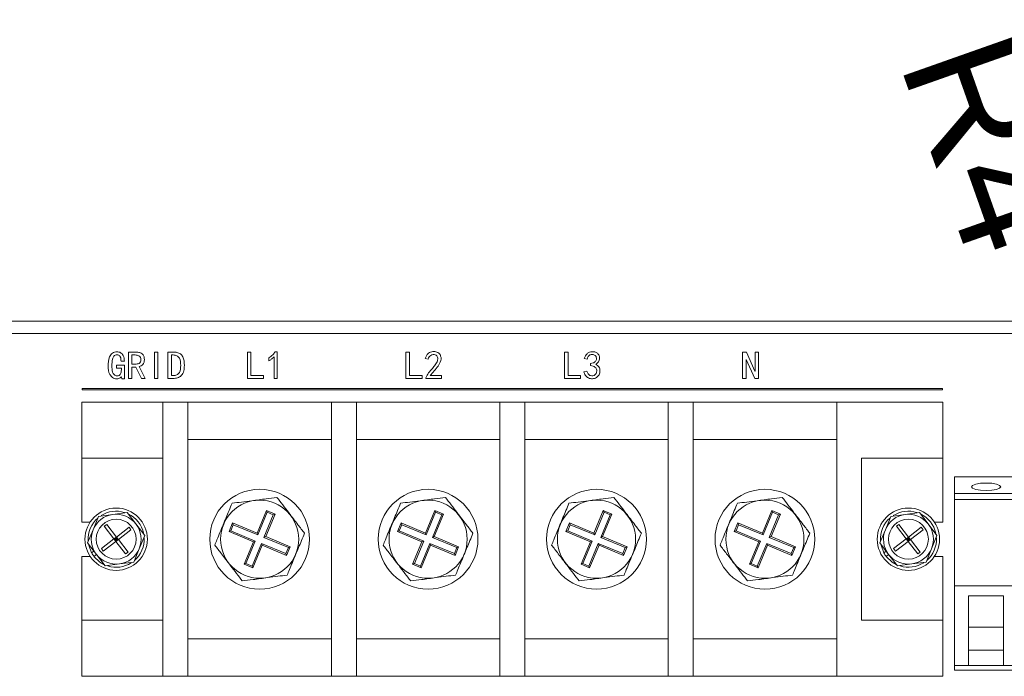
# Model space of a CAD drawing. Header units: millimetres. Extents: x 4621 to 5210, y 333 to 1535.
# Tile 22 of 26: x 4970 to 5128, y 553 to 658. Entities that reach past the tile are written whole.
import ezdxf

# ---------------------------------------------------------------- set-up
doc = ezdxf.new("R2010")
doc.units = ezdxf.units.MM
doc.header["$PDSIZE"] = -1
doc.dimstyles.new('ISO-25', dxfattribs={"dimtxt": 2.5, "dimasz": 2.5, "dimexe": 1.25, "dimexo": 0.625, "dimtad": 1, "dimtxsty": 'Standard', "dimcen": 2.5, "dimadec": 0, "dimazin": 0, "dimtfac": 1, "dimtmove": 0, "dimatfit": 3, "dimfxl": 0, "dimarcsym": 0})

# ---------------------------------------------------------------- blocks, each defined once
blk = doc.blocks.new('*D107')
at = {"color": 4, "lineweight": -2, "transparency": 16777216}
for p, q in [((5133.57, 617.99), (5140.24, 599.13)), ((5148.24, 576.5), (5146.9, 580.27))]:
    blk.add_line(p, q, dxfattribs=at)
at = {"color": 4, "transparency": 16777216}
blk.add_solid([(5143.38, 600.24), (5137.09, 598.02), (5146.9, 580.27)], dxfattribs=at)
at = {"layer": 'Defpoints', "color": 0, "transparency": 16777216}
for p in [(5146.9, 580.27), (5148.24, 576.5)]:
    blk.add_point(p, dxfattribs=at)
at = {"color": 4, "transparency": 16777216, "insert": (5126.35, 638.41), "char_height": 20, "attachment_point": 5, "rotation": 289.4705}
blk.add_mtext('R4', dxfattribs=at)

msp = doc.modelspace()

# ---------------------------------------------------------------- linework, layer by layer
at = {"color": 0, "linetype": 'ByBlock', "lineweight": 5}
for p, q in [((4697.24, 609.75), (5133.24, 609.75)), ((5133.24, 607.75), (4697.24, 607.75)), ((4987.69, 604.77), (4988.93, 604.77)), ((4987.69, 600.53), (4987.69, 604.77)), ((4991.86, 604.77), (4992.43, 604.77)), ((4991.86, 600.53), (4991.86, 604.77)), ((4992.43, 604.77), (4992.43, 600.53)), ((4994.04, 604.77), (4994.89, 604.77)), ((4994.04, 600.53), (4994.04, 604.77)), ((5006.77, 600.53), (5006.77, 604.77)), ((5006.77, 604.77), (5007.35, 604.77)), ((5007.35, 604.77), (5007.35, 601)), ((5011.24, 604.82), (5011.54, 604.82)), ((5011.54, 604.82), (5011.54, 600.55)), ((5032.19, 604.77), (5032.76, 604.77)), ((5032.19, 600.53), (5032.19, 604.77)), ((5032.76, 604.77), (5032.76, 601)), ((5057.61, 600.53), (5057.61, 604.77)), ((5057.61, 604.77), (5058.18, 604.77)), ((5058.18, 604.77), (5058.18, 601)), ((5086.15, 604.77), (5086.77, 604.77)), ((5086.15, 600.53), (5086.15, 604.77)), ((5086.77, 604.77), (5088.14, 601.69)), ((5088.16, 601.69), (5088.16, 604.77)), ((5088.16, 604.77), (5088.73, 604.77)), ((5088.73, 604.77), (5088.73, 600.53)), ((4987.07, 603.31), (4986.52, 603.31)), ((4988.8, 604.3), (4988.26, 604.3)), ((4988.26, 604.3), (4988.26, 602.83)), ((4994.89, 604.3), (4994.61, 604.3)), ((4994.61, 604.3), (4994.61, 601)), ((5010.22, 603.36), (5010.22, 603.83)), ((5011.04, 600.55), (5011.04, 603.98)), ((5035.74, 603.65), (5035.27, 603.73)), ((5061.23, 603.65), (5060.78, 603.73)), ((5086.72, 603.6), (5086.72, 600.53)), ((5086.75, 603.6), (5086.72, 603.6)), ((5088.11, 600.53), (5086.75, 603.6)), ((4985.8, 602.19), (4985.8, 602.66)), ((4985.8, 602.66), (4987.07, 602.66)), ((4986.57, 602.19), (4985.8, 602.19)), ((4986.57, 601.92), (4986.57, 602.19)), ((4987.07, 602.66), (4987.07, 600.48)), ((4988.26, 602.83), (4988.95, 602.83)), ((4988.9, 602.36), (4988.26, 602.36)), ((4988.26, 602.36), (4988.26, 600.53)), ((4989.8, 600.53), (4988.9, 602.36)), ((4989.45, 602.44), (4990.39, 600.53)), ((5060.73, 601.62), (5061.18, 601.69)), ((5061.75, 602.61), (5061.75, 602.93)), ((5088.14, 601.69), (5088.16, 601.69)), ((4986.64, 600.48), (4986.57, 600.82)), ((4987.07, 600.48), (4986.64, 600.48)), ((4988.26, 600.53), (4987.69, 600.53)), ((4990.39, 600.53), (4989.8, 600.53)), ((4992.43, 600.53), (4991.86, 600.53)), ((4994.89, 600.53), (4994.04, 600.53)), ((4994.61, 601), (4994.89, 601)), ((5009.36, 600.53), (5006.77, 600.53)), ((5007.35, 601), (5009.36, 601)), ((5009.36, 601), (5009.36, 600.53)), ((5011.54, 600.55), (5011.04, 600.55)), ((5034.77, 600.53), (5032.19, 600.53)), ((5032.76, 601), (5034.77, 601)), ((5034.77, 601), (5034.77, 600.53)), ((5035.37, 600.55), (5035.37, 600.65)), ((5037.87, 600.55), (5035.37, 600.55)), ((5036.09, 601), (5037.87, 601)), ((5037.87, 601), (5037.87, 600.55)), ((5060.19, 600.53), (5057.61, 600.53)), ((5058.18, 601), (5060.19, 601)), ((5060.19, 601), (5060.19, 600.53)), ((5086.72, 600.53), (5086.15, 600.53)), ((5088.73, 600.53), (5088.11, 600.53)), ((4980.29, 598.92), (4980.29, 598.72)), ((5118.22, 598.92), (4980.29, 598.92)), ((4980.29, 598.72), (5118.22, 598.72)), ((5118.22, 598.72), (5118.22, 598.92)), ((4980.24, 587.75), (4980.24, 596.75)), ((4980.24, 596.75), (4997.24, 596.75)), ((4993.24, 552.75), (4993.24, 596.75)), ((4997.24, 596.75), (4993.24, 596.75)), ((4997.24, 552.75), (4997.24, 596.75)), ((4997.24, 596.75), (5020.24, 596.75)), ((5020.24, 552.75), (5020.24, 596.75)), ((5024.24, 596.75), (5020.24, 596.75)), ((5024.24, 552.75), (5024.24, 596.75)), ((5024.24, 596.75), (5047.24, 596.75)), ((5051.24, 596.75), (5047.24, 596.75)), ((5047.24, 552.75), (5047.24, 596.75)), ((5051.24, 552.75), (5051.24, 596.75)), ((5051.24, 596.75), (5074.24, 596.75)), ((5074.24, 552.75), (5074.24, 596.75)), ((5078.24, 596.75), (5074.24, 596.75)), ((5078.24, 552.75), (5078.24, 596.75)), ((5078.24, 596.75), (5101.24, 596.75)), ((5118.24, 596.75), (5101.24, 596.75)), ((5101.24, 552.75), (5101.24, 596.75)), ((5118.24, 596.75), (5118.24, 587.75)), ((5020.24, 590.75), (4997.24, 590.75)), ((5047.24, 590.75), (5024.24, 590.75)), ((5074.24, 590.75), (5051.24, 590.75)), ((5101.24, 590.75), (5078.24, 590.75)), ((4993.24, 587.75), (4980.24, 587.75)), ((4980.24, 577.5), (4980.24, 587.75)), ((4993.24, 587.75), (4993.24, 561.75)), ((5118.24, 587.75), (5105.24, 587.75)), ((5105.24, 561.75), (5105.24, 587.75)), ((5118.24, 587.75), (5118.24, 577.5)), ((5130.24, 584.75), (5120.14, 584.75)), ((5120.14, 584.75), (5120.14, 582.08)), ((5120.14, 582.08), (5130.24, 582.08)), ((5120.14, 581.12), (5120.14, 582.08)), ((5120.14, 581.12), (5120.14, 567.25)), ((5130.24, 581.12), (5120.14, 581.12)), ((5009.83, 579.35), (5008.33, 575.73)), ((5009.95, 579.07), (5009.83, 579.35)), ((5011.22, 578.78), (5009.83, 579.35)), ((5036.83, 579.35), (5035.33, 575.73)), ((5038.22, 578.78), (5036.83, 579.35)), ((5036.95, 579.07), (5036.83, 579.35)), ((5063.83, 579.35), (5062.33, 575.73)), ((5065.22, 578.78), (5063.83, 579.35)), ((5063.95, 579.07), (5063.83, 579.35)), ((5090.83, 579.35), (5089.33, 575.73)), ((5090.95, 579.07), (5090.83, 579.35)), ((5092.22, 578.78), (5090.83, 579.35)), ((4982.04, 576.27), (4982.92, 578.41)), ((4982.92, 578.41), (4985.21, 578.72)), ((4985.21, 578.72), (4987.5, 579.02)), ((4987.5, 579.02), (4988.91, 577.19)), ((5009.95, 579.07), (5008.45, 575.45)), ((5009.43, 575.04), (5010.93, 578.66)), ((5009.72, 575.16), (5011.22, 578.78)), ((5010.93, 578.66), (5009.95, 579.07)), ((5010.93, 578.66), (5011.22, 578.78)), ((5036.95, 579.07), (5035.45, 575.45)), ((5036.43, 575.04), (5037.93, 578.66)), ((5036.72, 575.16), (5038.22, 578.78)), ((5037.93, 578.66), (5036.95, 579.07)), ((5037.93, 578.66), (5038.22, 578.78)), ((5063.95, 579.07), (5062.45, 575.45)), ((5063.43, 575.04), (5064.93, 578.66)), ((5063.72, 575.16), (5065.22, 578.78)), ((5064.93, 578.66), (5063.95, 579.07)), ((5064.93, 578.66), (5065.22, 578.78)), ((5090.95, 579.07), (5089.45, 575.45)), ((5090.43, 575.04), (5091.93, 578.66)), ((5090.72, 575.16), (5092.22, 578.78)), ((5091.93, 578.66), (5090.95, 579.07)), ((5091.93, 578.66), (5092.22, 578.78)), ((5109.04, 576.27), (5109.92, 578.41)), ((5109.92, 578.41), (5112.21, 578.72)), ((5112.21, 578.72), (5114.5, 579.02)), ((5114.5, 579.02), (5115.91, 577.19)), ((4981.56, 577.5), (4980.24, 577.5)), ((4981.16, 574.14), (4982.04, 576.27)), ((4983.83, 576.82), (4984.23, 577.12)), ((4985.39, 574.8), (4983.83, 576.82)), ((4984.23, 577.12), (4985.78, 575.1)), ((4985.78, 575.1), (4987.8, 576.66)), ((4988.11, 576.26), (4986.09, 574.71)), ((4987.8, 576.66), (4988.11, 576.26)), ((4988.91, 577.19), (4990.32, 575.36)), ((5004.41, 577.36), (5003.83, 575.97)), ((5004.52, 577.07), (5004.12, 576.09)), ((5004.52, 577.07), (5004.41, 577.36)), ((5008.33, 575.73), (5004.41, 577.36)), ((5008.45, 575.45), (5004.52, 577.07)), ((5031.41, 577.36), (5030.83, 575.97)), ((5031.52, 577.07), (5031.12, 576.09)), ((5035.33, 575.73), (5031.41, 577.36)), ((5031.52, 577.07), (5031.41, 577.36)), ((5035.45, 575.45), (5031.52, 577.07)), ((5058.41, 577.36), (5057.83, 575.97)), ((5058.52, 577.07), (5058.12, 576.09)), ((5062.33, 575.73), (5058.41, 577.36)), ((5058.52, 577.07), (5058.41, 577.36)), ((5062.45, 575.45), (5058.52, 577.07)), ((5085.41, 577.36), (5084.83, 575.97)), ((5085.52, 577.07), (5085.12, 576.09)), ((5085.52, 577.07), (5085.41, 577.36)), ((5089.33, 575.73), (5085.41, 577.36)), ((5089.45, 575.45), (5085.52, 577.07)), ((5108.16, 574.14), (5109.04, 576.27)), ((5110.83, 576.82), (5111.23, 577.12)), ((5112.39, 574.8), (5110.83, 576.82)), ((5111.23, 577.12), (5112.78, 575.1)), ((5112.78, 575.1), (5114.8, 576.66)), ((5115.11, 576.26), (5113.09, 574.71)), ((5114.8, 576.66), (5115.11, 576.26)), ((5115.91, 577.19), (5117.32, 575.36)), ((5118.24, 577.5), (5116.91, 577.5)), ((4983.37, 573.24), (4985.39, 574.8)), ((4985.78, 575.1), (4985.39, 574.8)), ((4985.39, 574.8), (4985.69, 574.4)), ((4985.39, 574.8), (4985.74, 574.75)), ((4985.54, 574.6), (4985.74, 574.75)), ((4985.74, 574.75), (4985.58, 574.95)), ((4985.74, 574.75), (4985.69, 574.4)), ((4985.69, 574.4), (4986.09, 574.71)), ((4985.74, 574.75), (4985.78, 575.1)), ((4985.74, 574.75), (4985.94, 574.9)), ((4985.89, 574.55), (4985.74, 574.75)), ((4985.74, 574.75), (4986.09, 574.71)), ((4986.09, 574.71), (4985.78, 575.1)), ((4986.09, 574.71), (4987.64, 572.69)), ((4990.32, 575.36), (4989.44, 573.23)), ((5004.12, 576.09), (5003.83, 575.97)), ((5003.83, 575.97), (5007.76, 574.35)), ((5004.12, 576.09), (5008.04, 574.46)), ((5008.45, 575.45), (5008.33, 575.73)), ((5009.43, 575.04), (5009.72, 575.16)), ((5013.36, 573.41), (5009.43, 575.04)), ((5013.64, 573.53), (5009.72, 575.16)), ((5031.12, 576.09), (5030.83, 575.97)), ((5030.83, 575.97), (5034.76, 574.35)), ((5031.12, 576.09), (5035.04, 574.46)), ((5035.45, 575.45), (5035.33, 575.73)), ((5036.43, 575.04), (5036.72, 575.16)), ((5040.36, 573.41), (5036.43, 575.04)), ((5040.64, 573.53), (5036.72, 575.16)), ((5058.12, 576.09), (5057.83, 575.97)), ((5057.83, 575.97), (5061.76, 574.35)), ((5058.12, 576.09), (5062.04, 574.46)), ((5062.45, 575.45), (5062.33, 575.73)), ((5063.43, 575.04), (5063.72, 575.16)), ((5067.36, 573.41), (5063.43, 575.04)), ((5067.64, 573.53), (5063.72, 575.16)), ((5085.12, 576.09), (5084.83, 575.97)), ((5084.83, 575.97), (5088.76, 574.35)), ((5085.12, 576.09), (5089.04, 574.46)), ((5089.45, 575.45), (5089.33, 575.73)), ((5090.43, 575.04), (5090.72, 575.16)), ((5094.36, 573.41), (5090.43, 575.04)), ((5094.64, 573.53), (5090.72, 575.16)), ((5110.37, 573.24), (5112.39, 574.8)), ((5112.78, 575.1), (5112.39, 574.8)), ((5112.39, 574.8), (5112.69, 574.4)), ((5112.39, 574.8), (5112.74, 574.75)), ((5112.54, 574.6), (5112.74, 574.75)), ((5112.74, 574.75), (5112.58, 574.95)), ((5112.74, 574.75), (5112.69, 574.4)), ((5112.69, 574.4), (5113.09, 574.71)), ((5112.74, 574.75), (5112.78, 575.1)), ((5112.74, 574.75), (5112.94, 574.9)), ((5112.89, 574.55), (5112.74, 574.75)), ((5112.74, 574.75), (5113.09, 574.71)), ((5113.09, 574.71), (5112.78, 575.1)), ((5113.09, 574.71), (5114.64, 572.69)), ((5117.32, 575.36), (5116.44, 573.23)), ((4982.57, 572.31), (4981.16, 574.14)), ((4981.35, 573.77), (4981.81, 572.55)), ((4983.67, 572.84), (4983.37, 573.24)), ((4985.69, 574.4), (4983.67, 572.84)), ((4987.25, 572.38), (4985.69, 574.4)), ((4989.44, 573.23), (4988.56, 571.09)), ((5007.76, 574.35), (5006.26, 570.72)), ((5008.04, 574.46), (5006.54, 570.84)), ((5007.52, 570.44), (5009.02, 574.06)), ((5007.64, 570.15), (5009.14, 573.77)), ((5008.04, 574.46), (5007.76, 574.35)), ((5009.02, 574.06), (5009.14, 573.77)), ((5009.02, 574.06), (5012.95, 572.43)), ((5009.14, 573.77), (5013.07, 572.14)), ((5012.95, 572.43), (5013.36, 573.41)), ((5013.07, 572.14), (5013.64, 573.53)), ((5013.36, 573.41), (5013.64, 573.53)), ((5034.76, 574.35), (5033.26, 570.72)), ((5035.04, 574.46), (5033.54, 570.84)), ((5034.52, 570.44), (5036.02, 574.06)), ((5034.64, 570.15), (5036.14, 573.77)), ((5035.04, 574.46), (5034.76, 574.35)), ((5036.02, 574.06), (5036.14, 573.77)), ((5036.02, 574.06), (5039.95, 572.43)), ((5036.14, 573.77), (5040.07, 572.14)), ((5039.95, 572.43), (5040.36, 573.41)), ((5040.07, 572.14), (5040.64, 573.53)), ((5040.36, 573.41), (5040.64, 573.53)), ((5061.76, 574.35), (5060.26, 570.72)), ((5062.04, 574.46), (5060.54, 570.84)), ((5061.52, 570.44), (5063.02, 574.06)), ((5061.64, 570.15), (5063.14, 573.77)), ((5062.04, 574.46), (5061.76, 574.35)), ((5063.02, 574.06), (5063.14, 573.77)), ((5063.02, 574.06), (5066.95, 572.43)), ((5063.14, 573.77), (5067.07, 572.14)), ((5066.95, 572.43), (5067.36, 573.41)), ((5067.07, 572.14), (5067.64, 573.53)), ((5067.36, 573.41), (5067.64, 573.53)), ((5088.76, 574.35), (5087.26, 570.72)), ((5089.04, 574.46), (5087.54, 570.84)), ((5088.52, 570.44), (5090.02, 574.06)), ((5088.64, 570.15), (5090.14, 573.77)), ((5089.04, 574.46), (5088.76, 574.35)), ((5090.02, 574.06), (5090.14, 573.77)), ((5090.02, 574.06), (5093.95, 572.43)), ((5090.14, 573.77), (5094.07, 572.14)), ((5093.95, 572.43), (5094.36, 573.41)), ((5094.07, 572.14), (5094.64, 573.53)), ((5094.36, 573.41), (5094.64, 573.53)), ((5109.57, 572.31), (5108.16, 574.14)), ((5108.35, 573.77), (5108.81, 572.55)), ((5110.67, 572.84), (5110.37, 573.24)), ((5112.69, 574.4), (5110.67, 572.84)), ((5114.25, 572.38), (5112.69, 574.4)), ((5116.44, 573.23), (5115.56, 571.09)), ((4980.24, 572), (4981.56, 572)), ((4980.24, 561.75), (4980.24, 572)), ((4981.81, 572.55), (4982.17, 572.82)), ((4982.57, 572.31), (4982.17, 572)), ((4983.98, 570.48), (4982.57, 572.31)), ((4987.64, 572.69), (4987.25, 572.38)), ((5012.95, 572.43), (5013.07, 572.14)), ((5039.95, 572.43), (5040.07, 572.14)), ((5066.95, 572.43), (5067.07, 572.14)), ((5093.95, 572.43), (5094.07, 572.14)), ((5108.81, 572.55), (5109.17, 572.82)), ((5109.57, 572.31), (5109.17, 572)), ((5110.98, 570.48), (5109.57, 572.31)), ((5114.64, 572.69), (5114.25, 572.38)), ((5116.91, 572), (5118.24, 572)), ((5118.24, 572), (5118.24, 561.75)), ((4986.27, 570.79), (4983.98, 570.48)), ((4988.56, 571.09), (4986.27, 570.79)), ((5006.54, 570.84), (5006.26, 570.72)), ((5006.26, 570.72), (5007.64, 570.15)), ((5006.54, 570.84), (5007.52, 570.44)), ((5007.52, 570.44), (5007.64, 570.15)), ((5033.54, 570.84), (5033.26, 570.72)), ((5033.26, 570.72), (5034.64, 570.15)), ((5033.54, 570.84), (5034.52, 570.44)), ((5034.52, 570.44), (5034.64, 570.15)), ((5060.54, 570.84), (5060.26, 570.72)), ((5060.26, 570.72), (5061.64, 570.15)), ((5060.54, 570.84), (5061.52, 570.44)), ((5061.52, 570.44), (5061.64, 570.15)), ((5087.54, 570.84), (5087.26, 570.72)), ((5087.26, 570.72), (5088.64, 570.15)), ((5087.54, 570.84), (5088.52, 570.44)), ((5088.52, 570.44), (5088.64, 570.15)), ((5113.27, 570.79), (5110.98, 570.48)), ((5115.56, 571.09), (5113.27, 570.79)), ((5120.14, 567.25), (5120.14, 554.49)), ((5130.24, 567.25), (5120.14, 567.25)), ((5122.39, 565.64), (5127.99, 565.64)), ((5122.39, 554.49), (5122.39, 565.64)), ((5127.99, 565.64), (5127.99, 554.49)), ((4980.24, 552.75), (4980.24, 561.75)), ((4980.24, 561.75), (4993.24, 561.75)), ((5105.24, 561.75), (5118.24, 561.75)), ((5118.24, 561.75), (5118.24, 552.75)), ((5122.39, 560.62), (5127.99, 560.62)), ((4997.24, 558.75), (5020.24, 558.75)), ((5024.24, 558.75), (5047.24, 558.75)), ((5051.24, 558.75), (5074.24, 558.75)), ((5078.24, 558.75), (5101.24, 558.75)), ((5122.39, 556.94), (5127.99, 556.94)), ((5120.14, 554.49), (5122.39, 554.49)), ((5120.14, 554.49), (5120.14, 553.75)), ((5127.99, 554.49), (5122.39, 554.49)), ((5127.99, 554.49), (5130.24, 554.49)), ((4980.24, 552.75), (4997.24, 552.75)), ((4997.24, 552.75), (4993.24, 552.75)), ((5020.24, 552.75), (4997.24, 552.75)), ((5024.24, 552.75), (5020.24, 552.75)), ((5047.24, 552.75), (5024.24, 552.75)), ((5051.24, 552.75), (5047.24, 552.75)), ((5074.24, 552.75), (5051.24, 552.75)), ((5078.24, 552.75), (5074.24, 552.75)), ((5101.24, 552.75), (5078.24, 552.75)), ((5118.24, 552.75), (5101.24, 552.75)), ((5120.14, 553.75), (5130.24, 553.75))]:
    msp.add_line(p, q, dxfattribs=at)
at = {"color": 0, "linetype": 'ByBlock', "lineweight": 5, "flags": 128}
for points in [[(5125.19, 583.76), (5126.09, 583.72), (5126.85, 583.59), (5127.36, 583.39), (5127.54, 583.16), (5127.36, 582.92), (5126.85, 582.73), (5126.09, 582.59), (5125.19, 582.55), (5124.29, 582.59), (5123.53, 582.73), (5123.02, 582.92), (5122.84, 583.16), (5123.02, 583.39), (5123.53, 583.59), (5124.29, 583.72), (5125.19, 583.76)], [(4982.17, 572), (4983.12, 571.09), (4983.75, 570.71)], [(5109.17, 572), (5110.12, 571.09), (5110.75, 570.71)]]:
    msp.add_lwpolyline(points, dxfattribs=at)
at = {"color": 0, "linetype": 'ByBlock', "lineweight": 5}
for centre, radius in [((5008.74, 574.75), 8), ((5035.74, 574.75), 8), ((5062.74, 574.75), 8), ((5089.74, 574.75), 8), ((5008.74, 574.75), 6.26), ((5035.74, 574.75), 6.26), ((5062.74, 574.75), 6.26), ((5089.74, 574.75), 6.26), ((4985.74, 574.75), 5), ((5112.74, 574.75), 5), ((4985.74, 574.75), 3.2), ((5112.74, 574.75), 3.2)]:
    msp.add_circle(centre, radius, dxfattribs=at)
for centre, radius, start, end in [((4985.74, 574.75), 4.5, 131.0492, 183.502), ((4985.74, 574.75), 4, 97.6229, 157.6229), ((4985.74, 574.75), 4.5, 72.571, 122.5284), ((4985.74, 574.75), 4, 37.6229, 97.6229), ((4985.74, 574.75), 4.5, 12.1327, 64.718), ((5112.74, 574.75), 4.5, 131.0492, 183.502), ((5112.74, 574.75), 4, 97.6229, 157.6229), ((5112.74, 574.75), 4.5, 72.571, 122.5284), ((5112.74, 574.75), 4, 37.6229, 97.6229), ((5112.74, 574.75), 4.5, 12.1327, 64.718), ((4985.74, 574.75), 4, 157.6229, 217.6229), ((4985.74, 574.75), 4, 337.6229, 37.6229), ((5112.74, 574.75), 4, 157.6229, 217.6229), ((5112.74, 574.75), 4, 337.6229, 37.6229), ((4985.74, 574.75), 4.5, 310.9284, 2.8735), ((5112.74, 574.75), 4.5, 310.9284, 2.8735), ((4985.74, 574.75), 4, 277.6229, 337.6229), ((5112.74, 574.75), 4, 277.6229, 337.6229), ((4985.74, 574.75), 4.5, 209.3178, 217.6229), ((4985.74, 574.75), 4, 217.6229, 277.6229), ((5112.74, 574.75), 4.5, 209.3178, 217.6229), ((5112.74, 574.75), 4, 217.6229, 277.6229), ((4985.74, 574.75), 4.5, 252.7041, 301.9672), ((5112.74, 574.75), 4.5, 252.7041, 302.9402)]:
    msp.add_arc(centre, radius, start, end, dxfattribs=at)
for points, knots in [([(4984.46, 602.51), (4984.48, 603.02), (4984.5, 603.79), (4985.02, 604.55), (4985.47, 604.79), (4985.72, 604.81), (4985.85, 604.82)], [0, 0, 0, 0, 0.500224, 0.749274, 0.874531, 1, 1, 1, 1]), ([(4985.85, 604.82), (4986.06, 604.8), (4986.47, 604.74), (4986.98, 604.15), (4987.03, 603.63), (4987.07, 603.31)], [0, 0, 0, 0, 0.279949, 0.559896, 1, 1, 1, 1]), ([(4988.93, 604.77), (4989.12, 604.76), (4989.5, 604.73), (4990, 604.46), (4990.24, 604.01), (4990.26, 603.71), (4990.27, 603.55)], [0, 0, 0, 0, 0.28075, 0.559909, 0.779261, 1, 1, 1, 1]), ([(4994.89, 604.77), (4995.09, 604.76), (4995.48, 604.74), (4996.06, 604.51), (4996.63, 603.81), (4996.65, 603.12), (4996.67, 602.64)], [0, 0, 0, 0, 0.187599, 0.374481, 0.560816, 1, 1, 1, 1]), ([(5010.22, 603.83), (5010.44, 603.99), (5010.82, 604.27), (5011.11, 604.65), (5011.24, 604.82)], [0, 0, 0, 0, 0.559923, 1, 1, 1, 1]), ([(5035.27, 603.73), (5035.33, 603.88), (5035.45, 604.2), (5035.74, 604.57), (5036.12, 604.79), (5036.38, 604.83), (5036.51, 604.85)], [0, 0, 0, 0, 0.280598, 0.5601559, 0.7800136, 1, 1, 1, 1]), ([(5036.51, 604.85), (5036.73, 604.85), (5037.07, 604.85), (5037.45, 604.62), (5037.7, 604.32), (5037.85, 603.9), (5037.79, 603.23), (5037.16, 602.23), (5036.52, 601.49), (5036.09, 601)], [0, 0, 0, 0, 0.124204, 0.186805, 0.24929, 0.342627, 0.436319, 0.623645, 1, 1, 1, 1]), ([(5060.78, 603.73), (5060.9, 604.01), (5061.07, 604.44), (5061.6, 604.79), (5062.05, 604.85), (5062.5, 604.81), (5062.92, 604.6), (5063.19, 604.22), (5063.27, 603.72), (5063.12, 603.15), (5062.79, 602.91), (5062.62, 602.79)], [0, 0, 0, 0, 0.187542, 0.281228, 0.375343, 0.469431, 0.563251, 0.656773, 0.750573, 0.874912, 1, 1, 1, 1]), ([(4985.85, 604.35), (4985.76, 604.34), (4985.58, 604.32), (4985.29, 604.08), (4985.07, 603.46), (4985.06, 602.92), (4985.06, 602.56)], [0, 0, 0, 0, 0.124775, 0.249399, 0.498488, 1, 1, 1, 1]), ([(4986.52, 603.31), (4986.51, 603.54), (4986.5, 603.84), (4986.32, 604.14), (4986.19, 604.26), (4986.03, 604.34), (4985.91, 604.35), (4985.85, 604.35)], [0, 0, 0, 0, 0.498844, 0.624287, 0.749572, 0.874689, 1, 1, 1, 1]), ([(4989.7, 603.55), (4989.69, 603.68), (4989.66, 603.93), (4989.33, 604.28), (4989, 604.29), (4988.8, 604.3)], [0, 0, 0, 0, 0.280653, 0.559589, 1, 1, 1, 1]), ([(4988.95, 602.83), (4989.06, 602.85), (4989.28, 602.87), (4989.56, 603.03), (4989.69, 603.3), (4989.69, 603.47), (4989.7, 603.55)], [0, 0, 0, 0, 0.280454, 0.559624, 0.779189, 1, 1, 1, 1]), ([(4990.27, 603.55), (4990.26, 603.41), (4990.25, 603.13), (4990.04, 602.78), (4989.76, 602.54), (4989.55, 602.47), (4989.45, 602.44)], [0, 0, 0, 0, 0.28037, 0.559216, 0.779715, 1, 1, 1, 1]), ([(4996.08, 602.64), (4996.07, 603.04), (4996.06, 603.55), (4995.71, 604.03), (4995.38, 604.26), (4995.08, 604.28), (4994.89, 604.3)], [0, 0, 0, 0, 0.499241, 0.624711, 0.750195, 1, 1, 1, 1]), ([(5011.04, 603.98), (5010.9, 603.85), (5010.64, 603.62), (5010.35, 603.44), (5010.22, 603.36)], [0, 0, 0, 0, 0.559841, 1, 1, 1, 1]), ([(5035.37, 600.65), (5035.51, 600.92), (5035.8, 601.47), (5036.42, 602.08), (5036.9, 602.73), (5037.21, 603.23), (5037.31, 603.65), (5037.29, 603.94), (5037.14, 604.19), (5036.88, 604.37), (5036.52, 604.39), (5036.18, 604.25), (5035.89, 604), (5035.79, 603.77), (5035.74, 603.65)], [0, 0, 0, 0, 0.154269, 0.312874, 0.437523, 0.561789, 0.608948, 0.655934, 0.702829, 0.749785, 0.811975, 0.874604, 0.937207, 1, 1, 1, 1]), ([(5061.75, 602.93), (5061.9, 602.95), (5062.2, 602.99), (5062.55, 603.2), (5062.7, 603.47), (5062.73, 603.7), (5062.71, 603.93), (5062.62, 604.15), (5062.44, 604.3), (5062.23, 604.39), (5062, 604.41), (5061.7, 604.35), (5061.39, 604.08), (5061.29, 603.8), (5061.23, 603.65)], [0, 0, 0, 0, 0.125472, 0.249663, 0.312253, 0.374921, 0.437637, 0.500179, 0.562744, 0.62544, 0.688114, 0.750848, 0.874552, 1, 1, 1, 1]), ([(4985.8, 600.48), (4985.69, 600.49), (4985.46, 600.51), (4985.06, 600.73), (4984.51, 601.35), (4984.48, 602.05), (4984.46, 602.51)], [0, 0, 0, 0, 0.1254675, 0.2510142, 0.5008923, 1, 1, 1, 1]), ([(4985.06, 602.56), (4985.06, 602.22), (4985.06, 601.72), (4985.35, 601.19), (4985.62, 600.98), (4985.79, 600.96), (4985.88, 600.95)], [0, 0, 0, 0, 0.501029, 0.749948, 0.875159, 1, 1, 1, 1]), ([(4985.88, 600.95), (4985.99, 600.96), (4986.16, 600.98), (4986.34, 601.12), (4986.54, 601.39), (4986.56, 601.68), (4986.57, 601.92)], [0, 0, 0, 0, 0.249557, 0.375236, 0.50101, 1, 1, 1, 1]), ([(4994.89, 601), (4995.08, 601.01), (4995.38, 601.04), (4995.71, 601.26), (4996.06, 601.73), (4996.07, 602.23), (4996.08, 602.64)], [0, 0, 0, 0, 0.249924, 0.375406, 0.500838, 1, 1, 1, 1]), ([(4996.67, 602.64), (4996.66, 602.34), (4996.64, 601.75), (4996.26, 600.98), (4995.58, 600.58), (4995.12, 600.54), (4994.89, 600.53)], [0, 0, 0, 0, 0.281295, 0.559586, 0.779402, 1, 1, 1, 1]), ([(5062.62, 602.79), (5062.81, 602.67), (5063.09, 602.5), (5063.28, 602.1), (5063.31, 601.67), (5063.21, 601.11), (5062.74, 600.63), (5062.1, 600.44), (5061.44, 600.56), (5060.91, 600.98), (5060.79, 601.41), (5060.73, 601.62)], [0, 0, 0, 0, 0.1246064, 0.1873512, 0.2502755, 0.3753327, 0.5000768, 0.62488, 0.749955, 0.8747223, 1, 1, 1, 1]), ([(5061.18, 601.69), (5061.24, 601.54), (5061.37, 601.24), (5061.75, 600.96), (5062.17, 600.94), (5062.49, 601.08), (5062.68, 601.33), (5062.77, 601.59), (5062.78, 601.87), (5062.71, 602.15), (5062.51, 602.38), (5062.17, 602.54), (5061.91, 602.58), (5061.75, 602.61)], [0, 0, 0, 0, 0.125129, 0.248982, 0.342701, 0.435924, 0.506417, 0.57691, 0.647485, 0.717954, 0.796574, 0.875599, 1, 1, 1, 1]), ([(4986.57, 600.82), (4986.52, 600.76), (4986.41, 600.64), (4986.14, 600.51), (4985.93, 600.49), (4985.8, 600.48)], [0, 0, 0, 0, 0.279715, 0.5603, 1, 1, 1, 1]), ([(5004.32, 580.51), (5004.81, 580.58), (5005.82, 580.71), (5007.68, 580.95), (5009.67, 581.21), (5010.95, 581.38), (5011.52, 581.46)], [0, 0, 0, 0, 0.216458, 0.440317, 0.751905, 1, 1, 1, 1]), ([(5011.52, 581.46), (5011.82, 581.06), (5012.43, 580.26), (5013.58, 578.77), (5014.8, 577.17), (5015.59, 576.15), (5015.93, 575.7)], [0, 0, 0, 0, 0.216458, 0.440317, 0.751905, 1, 1, 1, 1]), ([(5031.32, 580.51), (5031.81, 580.58), (5032.82, 580.71), (5034.68, 580.95), (5036.67, 581.21), (5037.95, 581.38), (5038.52, 581.46)], [0, 0, 0, 0, 0.216458, 0.440317, 0.751905, 1, 1, 1, 1]), ([(5038.52, 581.46), (5038.82, 581.06), (5039.43, 580.26), (5040.58, 578.77), (5041.8, 577.17), (5042.59, 576.15), (5042.93, 575.7)], [0, 0, 0, 0, 0.216458, 0.440317, 0.751905, 1, 1, 1, 1]), ([(5058.32, 580.51), (5058.81, 580.58), (5059.82, 580.71), (5061.68, 580.95), (5063.67, 581.21), (5064.95, 581.38), (5065.52, 581.46)], [0, 0, 0, 0, 0.216458, 0.440317, 0.751905, 1, 1, 1, 1]), ([(5065.52, 581.46), (5065.82, 581.06), (5066.43, 580.26), (5067.58, 578.77), (5068.8, 577.17), (5069.59, 576.15), (5069.93, 575.7)], [0, 0, 0, 0, 0.216458, 0.440317, 0.751905, 1, 1, 1, 1]), ([(5085.32, 580.51), (5085.81, 580.58), (5086.82, 580.71), (5088.68, 580.95), (5090.67, 581.21), (5091.95, 581.38), (5092.52, 581.46)], [0, 0, 0, 0, 0.216458, 0.440317, 0.751905, 1, 1, 1, 1]), ([(5092.52, 581.46), (5092.82, 581.06), (5093.43, 580.26), (5094.58, 578.77), (5095.8, 577.17), (5096.59, 576.15), (5096.93, 575.7)], [0, 0, 0, 0, 0.2164582, 0.4403173, 0.7519053, 1, 1, 1, 1]), ([(5001.54, 573.81), (5001.66, 574.09), (5002.08, 575.11), (5002.87, 577.01), (5003.71, 579.03), (5004.16, 580.12), (5004.32, 580.51)], [0, 0, 0, 0, 0.136174, 0.4837444, 0.8159429, 1, 1, 1, 1]), ([(5028.54, 573.81), (5028.66, 574.09), (5029.08, 575.11), (5029.87, 577.01), (5030.71, 579.03), (5031.16, 580.12), (5031.32, 580.51)], [0, 0, 0, 0, 0.136174, 0.483744, 0.815943, 1, 1, 1, 1]), ([(5055.54, 573.81), (5055.66, 574.09), (5056.08, 575.11), (5056.87, 577.01), (5057.71, 579.03), (5058.16, 580.12), (5058.32, 580.51)], [0, 0, 0, 0, 0.136174, 0.483744, 0.815943, 1, 1, 1, 1]), ([(5082.54, 573.81), (5082.66, 574.09), (5083.08, 575.11), (5083.87, 577.01), (5084.71, 579.03), (5085.16, 580.12), (5085.32, 580.51)], [0, 0, 0, 0, 0.136174, 0.483744, 0.815943, 1, 1, 1, 1]), ([(5015.93, 575.7), (5015.77, 575.31), (5015.32, 574.22), (5014.48, 572.19), (5013.69, 570.3), (5013.27, 569.28), (5013.15, 568.99)], [0, 0, 0, 0, 0.184057, 0.516256, 0.863826, 1, 1, 1, 1]), ([(5042.93, 575.7), (5042.77, 575.31), (5042.32, 574.22), (5041.48, 572.19), (5040.69, 570.3), (5040.27, 569.28), (5040.15, 568.99)], [0, 0, 0, 0, 0.1840571, 0.5162556, 0.863826, 1, 1, 1, 1]), ([(5069.93, 575.7), (5069.77, 575.31), (5069.32, 574.22), (5068.48, 572.19), (5067.69, 570.3), (5067.27, 569.28), (5067.15, 568.99)], [0, 0, 0, 0, 0.184057, 0.516256, 0.863826, 1, 1, 1, 1]), ([(5096.93, 575.7), (5096.77, 575.31), (5096.32, 574.22), (5095.48, 572.19), (5094.69, 570.3), (5094.27, 569.28), (5094.15, 568.99)], [0, 0, 0, 0, 0.1840571, 0.5162556, 0.863826, 1, 1, 1, 1]), ([(5005.96, 568.05), (5005.65, 568.44), (5005.04, 569.25), (5003.9, 570.73), (5002.67, 572.33), (5001.89, 573.35), (5001.54, 573.81)], [0, 0, 0, 0, 0.216458, 0.440317, 0.751905, 1, 1, 1, 1]), ([(5032.96, 568.05), (5032.65, 568.44), (5032.04, 569.25), (5030.9, 570.73), (5029.67, 572.33), (5028.89, 573.35), (5028.54, 573.81)], [0, 0, 0, 0, 0.216458, 0.440317, 0.751905, 1, 1, 1, 1]), ([(5059.96, 568.05), (5059.65, 568.44), (5059.04, 569.25), (5057.9, 570.73), (5056.67, 572.33), (5055.89, 573.35), (5055.54, 573.81)], [0, 0, 0, 0, 0.216458, 0.440317, 0.751905, 1, 1, 1, 1]), ([(5086.96, 568.05), (5086.65, 568.44), (5086.04, 569.25), (5084.9, 570.73), (5083.67, 572.33), (5082.89, 573.35), (5082.54, 573.81)], [0, 0, 0, 0, 0.216458, 0.440317, 0.751905, 1, 1, 1, 1]), ([(5013.15, 568.99), (5012.66, 568.93), (5011.66, 568.8), (5009.8, 568.55), (5007.8, 568.29), (5006.52, 568.12), (5005.96, 568.05)], [0, 0, 0, 0, 0.2164582, 0.4403173, 0.7519053, 1, 1, 1, 1]), ([(5040.15, 568.99), (5039.66, 568.93), (5038.66, 568.8), (5036.8, 568.55), (5034.8, 568.29), (5033.52, 568.12), (5032.96, 568.05)], [0, 0, 0, 0, 0.216458, 0.440317, 0.751905, 1, 1, 1, 1]), ([(5067.15, 568.99), (5066.66, 568.93), (5065.66, 568.8), (5063.8, 568.55), (5061.8, 568.29), (5060.52, 568.12), (5059.96, 568.05)], [0, 0, 0, 0, 0.2164582, 0.4403173, 0.7519053, 1, 1, 1, 1]), ([(5094.15, 568.99), (5093.66, 568.93), (5092.66, 568.8), (5090.8, 568.55), (5088.8, 568.29), (5087.52, 568.12), (5086.96, 568.05)], [0, 0, 0, 0, 0.216458, 0.440317, 0.751905, 1, 1, 1, 1])]:
    msp.add_open_spline(points, degree=3, knots=knots, dxfattribs=at)

# ---------------------------------------------------------------- dimensions: what is measured, and where the dimension line sits
dim = msp.add_radius_dim(center=(5148.24, 576.5), mpoint=(5146.9, 580.27), dimstyle='ISO-25', override={"dimtxt": 20, "dimasz": 20, "dimexe": 5, "dimexo": 5, "dimgap": 5, "dimtad": 0, "dimdec": 1, "dimdsep": 46, "dimclrd": 4, "dimclre": 4, "dimclrt": 4, "dimadec": 2, "dimazin": 2, "dimtdec": 1, "dimtzin": 0})
dim.commit()
dim.dimension.update_dxf_attribs({"geometry": '*D107', "text_midpoint": (5126.35, 638.41)})

doc.saveas('drawing.dxf')
